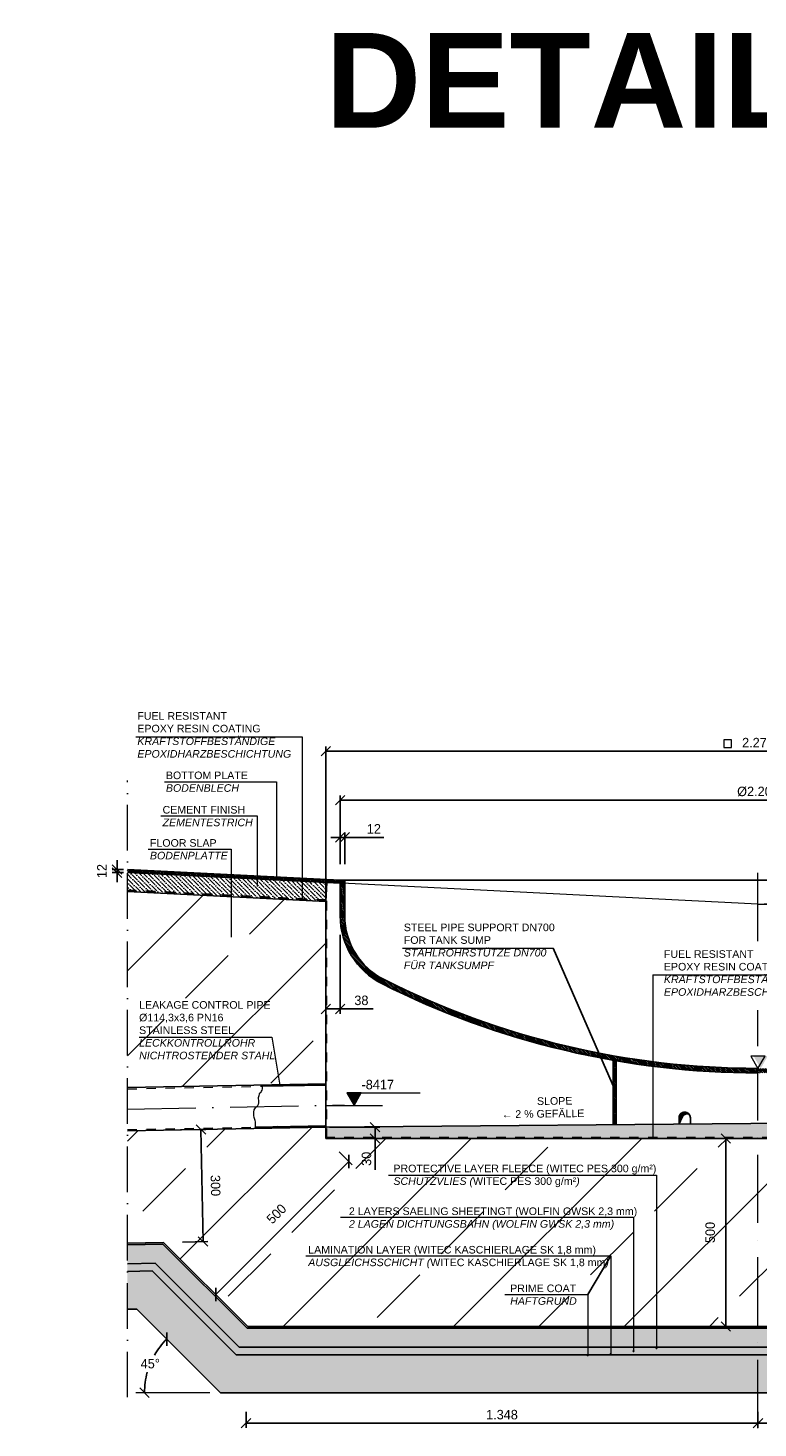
# Model space of a CAD drawing. Header units: millimetres. Extents: x 58700 to 76644, y 967 to 11123.
# Tile 253 of 256: x 65886 to 67808, y 1024 to 4713. Entities that reach past the tile are written whole.
import ezdxf

# ---------------------------------------------------------------- set-up
doc = ezdxf.new("R2010")
doc.units = ezdxf.units.MM
doc.linetypes.add('ACAD_ISO10W100', pattern=[18, 12, -3, 0, -3])
doc.linetypes.add('JIS_02_1.0', pattern=[2, 1, -1])
doc.layers.add('Bemaßung', color=7, linetype='Continuous', lineweight=13)
doc.layers.add('Beschriftung', color=7, linetype='Continuous', lineweight=15)
doc.styles.add('LBB3.5M1000', font='isocp.shx', dxfattribs={"height": 3.5})
doc.dimstyles.new('DIN', dxfattribs={"dimtxt": 2.5, "dimasz": 2.5, "dimexe": 1.25, "dimexo": 0.625, "dimtad": 1, "dimtih": 1, "dimdec": 4, "dimdsep": 46, "dimlunit": 6, "dimtxsty": 'Standard', "dimcen": 2.5, "dimadec": 0, "dimazin": 0, "dimtfac": 1, "dimtdec": 4, "dimtmove": 0, "dimatfit": 3, "dimfxl": 0, "dimtvp": 1, "dimtolj": 1, "dimtzin": 0, "dimarcsym": 0})
pattern_1 = [(135, (-3277.3528, 0), (-2.24506403, -2.24506403), [])]

# ---------------------------------------------------------------- blocks, each defined once
blk = doc.blocks.new('_Oblique')
at = {"color": 0, "linetype": 'ByBlock', "lineweight": -2}
blk.add_line((-0.5, -0.5), (0.5, 0.5), dxfattribs=at)
blk = doc.blocks.new('*D106')
at = {"layer": 'Bemaßung', "color": 0, "lineweight": -2, "transparency": 16777216}
for p, q in [((66287.7, 1809.9), (66354.2, 1811.2)), ((66347.4, 1515.5), (66341.7, 1811)), ((66293.4, 1514.4), (66359.9, 1515.7))]:
    blk.add_line(p, q, dxfattribs=at)
at = {"layer": 'DEFPOINTS', "color": 0, "transparency": 16777216}
for p in [(66237.7, 1809), (66341.7, 1811), (66243.4, 1513.5)]:
    blk.add_point(p, dxfattribs=at)
at = {"layer": 'Bemaßung', "color": 0, "lineweight": -2, "transparency": 16777216, "xscale": 25, "yscale": 25, "zscale": 25}
for p, rotation in [((66341.7, 1811), 91.10509942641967), ((66347.4, 1515.5), 271.1050994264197)]:
    blk.add_blockref('_Oblique', p, dxfattribs=dict(at, rotation=rotation))
at = {"layer": 'Bemaßung', "color": 0, "transparency": 16777216, "insert": (66380, 1663.2), "char_height": 25, "attachment_point": 5, "rotation": 271.1051}
blk.add_mtext('\\A1;300', dxfattribs=at)
blk = doc.blocks.new('*D107')
at = {"layer": 'Bemaßung', "color": 0, "lineweight": -2, "transparency": 16777216}
for p, q in [((66705.8, 1752), (66739.9, 1717.8)), ((66731.1, 1726.6), (66380.7, 1376.2)), ((66355.3, 1401.5), (66389.5, 1367.4))]:
    blk.add_line(p, q, dxfattribs=at)
at = {"layer": 'DEFPOINTS', "color": 0, "transparency": 16777216}
for p in [(66670.4, 1787.3), (66320, 1436.9), (66380.7, 1376.2)]:
    blk.add_point(p, dxfattribs=at)
at = {"layer": 'Bemaßung', "color": 0, "lineweight": -2, "transparency": 16777216, "xscale": 25, "yscale": 25, "zscale": 25}
for p, rotation in [((66731.1, 1726.6), 44.99999999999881), ((66380.7, 1376.2), 224.9999999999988)]:
    blk.add_blockref('_Oblique', p, dxfattribs=dict(at, rotation=rotation))
at = {"layer": 'Bemaßung', "color": 0, "transparency": 16777216, "insert": (66540.5, 1588.6), "char_height": 25, "attachment_point": 5, "rotation": 45}
blk.add_mtext('\\A1;500', dxfattribs=at)
blk = doc.blocks.new('*D108')
at = {"layer": 'Bemaßung', "color": 0, "lineweight": -2, "transparency": 16777216}
for p, q in [((67490.1, 1787.3), (67736.4, 1787.3)), ((67723.9, 1787.3), (67723.9, 1291.8)), ((67490.1, 1291.8), (67736.4, 1291.8))]:
    blk.add_line(p, q, dxfattribs=at)
at = {"layer": 'DEFPOINTS', "color": 0, "transparency": 16777216}
for p in [(67440.1, 1787.3), (67440.1, 1291.8), (67723.9, 1291.8)]:
    blk.add_point(p, dxfattribs=at)
at = {"layer": 'Bemaßung', "color": 0, "lineweight": -2, "transparency": 16777216, "xscale": 25, "yscale": 25, "zscale": 25}
for p, rotation in [((67723.9, 1787.3), 90), ((67723.9, 1291.8), 270)]:
    blk.add_blockref('_Oblique', p, dxfattribs=dict(at, rotation=rotation))
at = {"layer": 'Bemaßung', "color": 0, "transparency": 16777216, "insert": (67682.6, 1539.5), "char_height": 25, "attachment_point": 5, "rotation": 90}
blk.add_mtext('\\A1;500', dxfattribs=at)
blk = doc.blocks.new('*D100')
at = {"layer": 'Bemaßung', "color": 0, "lineweight": -2, "transparency": 16777216}
for p, q in [((66708.4, 2509.9), (66708.4, 2593.3)), ((66720.4, 2509.9), (66720.4, 2593.3)), ((66708.4, 2580.8), (66683.4, 2580.8)), ((66708.4, 2580.8), (66720.4, 2580.8)), ((66720.4, 2580.8), (66823.7, 2580.8))]:
    blk.add_line(p, q, dxfattribs=at)
at = {"layer": 'DEFPOINTS', "color": 0, "transparency": 16777216}
for p in [(66720.4, 2580.8), (66708.4, 2459.9), (66720.4, 2459.9)]:
    blk.add_point(p, dxfattribs=at)
at = {"layer": 'Bemaßung', "color": 0, "lineweight": -2, "transparency": 16777216, "xscale": 25, "yscale": 25, "zscale": 25}
blk.add_blockref('_Oblique', (66708.4, 2580.8), dxfattribs=at)
at = {"layer": 'Bemaßung', "color": 0, "lineweight": -2, "transparency": 16777216, "xscale": 25, "yscale": 25, "zscale": 25, "rotation": 180}
blk.add_blockref('_Oblique', (66720.4, 2580.8), dxfattribs=at)
at = {"layer": 'Bemaßung', "color": 0, "transparency": 16777216, "insert": (66797.1, 2603.3), "char_height": 25, "attachment_point": 5}
blk.add_mtext('\\A1;12', dxfattribs=at)
blk = doc.blocks.new('*D109')
at = {"layer": 'Bemaßung', "color": 0, "lineweight": -2, "transparency": 16777216}
for p, q in [((66670.4, 2461.7), (66670.4, 2820.2)), ((66670.4, 2807.7), (68946.4, 2807.7)), ((68946.4, 2461.7), (68946.4, 2820.2))]:
    blk.add_line(p, q, dxfattribs=at)
at = {"layer": 'DEFPOINTS', "color": 0, "transparency": 16777216}
for p in [(68946.4, 2807.7), (66670.4, 2411.7), (68946.4, 2411.7)]:
    blk.add_point(p, dxfattribs=at)
at = {"layer": 'Bemaßung', "color": 0, "lineweight": -2, "transparency": 16777216, "xscale": 25, "yscale": 25, "zscale": 25, "rotation": 180}
blk.add_blockref('_Oblique', (66670.4, 2807.7), dxfattribs=at)
at = {"layer": 'Bemaßung', "color": 0, "lineweight": -2, "transparency": 16777216, "xscale": 25, "yscale": 25, "zscale": 25}
blk.add_blockref('_Oblique', (68946.4, 2807.7), dxfattribs=at)
at = {"layer": 'Bemaßung', "color": 0, "transparency": 16777216, "insert": (67808.4, 2830.2), "char_height": 25, "attachment_point": 5}
blk.add_mtext('\\A1;2.276', dxfattribs=at)
blk = doc.blocks.new('*D110')
at = {"layer": 'Bemaßung', "color": 0, "lineweight": -2, "transparency": 16777216}
for p, q in [((66120.9, 2495.9), (66120.9, 2520.9)), ((66138.2, 2495.9), (66108.4, 2495.9)), ((66138.2, 2487.9), (66108.4, 2487.9)), ((66120.9, 2495.9), (66120.9, 2487.9)), ((66120.9, 2487.9), (66120.9, 2462.9))]:
    blk.add_line(p, q, dxfattribs=at)
at = {"layer": 'DEFPOINTS', "color": 0, "transparency": 16777216}
for p in [(66120.9, 2487.9), (66148.2, 2495.9), (66148.2, 2487.9)]:
    blk.add_point(p, dxfattribs=at)
at = {"layer": 'Bemaßung', "color": 0, "lineweight": -2, "transparency": 16777216, "xscale": 25, "yscale": 25, "zscale": 25}
for p, rotation in [((66120.9, 2495.9), 270), ((66120.9, 2487.9), 90)]:
    blk.add_blockref('_Oblique', p, dxfattribs=dict(at, rotation=rotation))
at = {"layer": 'Bemaßung', "color": 0, "transparency": 16777216, "insert": (66080.9, 2491.9), "char_height": 25, "attachment_point": 5, "rotation": 90}
blk.add_mtext('\\A1;12', dxfattribs=at)
blk = doc.blocks.new('*D111')
at = {"layer": 'Bemaßung', "color": 0, "lineweight": -2, "transparency": 16777216}
for p, q in [((66680.4, 1817.3), (66812.6, 1817.3)), ((66800.1, 1817.3), (66800.1, 1787.3)), ((66680.4, 1787.3), (66812.6, 1787.3)), ((66800.1, 1787.3), (66800.1, 1704.8))]:
    blk.add_line(p, q, dxfattribs=at)
at = {"layer": 'DEFPOINTS', "color": 0, "transparency": 16777216}
for p in [(66670.4, 1817.3), (66670.4, 1787.3), (66800.1, 1787.3)]:
    blk.add_point(p, dxfattribs=at)
at = {"layer": 'Bemaßung', "color": 0, "lineweight": -2, "transparency": 16777216, "xscale": 25, "yscale": 25, "zscale": 25}
for p, rotation in [((66800.1, 1817.3), 90), ((66800.1, 1787.3), 270)]:
    blk.add_blockref('_Oblique', p, dxfattribs=dict(at, rotation=rotation))
at = {"layer": 'Bemaßung', "color": 0, "transparency": 16777216, "insert": (66777.6, 1733.6), "char_height": 25, "attachment_point": 5, "rotation": 90}
blk.add_mtext('\\A1;30', dxfattribs=at)
blk = doc.blocks.new('*D113')
at = {"layer": 'Bemaßung', "color": 0, "lineweight": -2, "transparency": 16777216}
for start, end in [(135, 150.3092), (164.3329, 180)]:
    blk.add_arc((66392.9, 1117.3), 199.8, start, end, dxfattribs=at)
at = {"layer": 'DEFPOINTS', "color": 0, "transparency": 16777216}
for p in [(66172.5, 1337.7), (66219.9, 1217.2), (66148.2, 1117.3), (66392.9, 1117.3), (66392.9, 1117.3)]:
    blk.add_point(p, dxfattribs=at)
at = {"layer": 'Bemaßung', "color": 0, "lineweight": -2, "transparency": 16777216, "xscale": 25, "yscale": 25, "zscale": 25}
for p, rotation in [((66251.6, 1258.6), 45.00000000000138), ((66193.1, 1117.3), 269.9999999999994)]:
    blk.add_blockref('_Oblique', p, dxfattribs=dict(at, rotation=rotation))
at = {"layer": 'Bemaßung', "color": 0, "transparency": 16777216, "insert": (66208.3, 1193.8), "char_height": 25, "attachment_point": 5}
blk.add_mtext('\\A1;45°', dxfattribs=at)
blk = doc.blocks.new('*D96')
at = {"layer": 'Bemaßung', "color": 0, "lineweight": -2, "transparency": 16777216}
for p, q in [((67808.4, 1067.3), (67808.4, 1024.4)), ((67808.4, 1036.9), (69156.4, 1036.9)), ((69156.4, 1067.3), (69156.4, 1024.4))]:
    blk.add_line(p, q, dxfattribs=at)
at = {"layer": 'DEFPOINTS', "color": 0, "transparency": 16777216}
for p in [(67808.4, 1117.3), (69156.4, 1117.3), (69156.4, 1036.9)]:
    blk.add_point(p, dxfattribs=at)
at = {"layer": 'Bemaßung', "color": 0, "lineweight": -2, "transparency": 16777216, "xscale": 25, "yscale": 25, "zscale": 25, "rotation": 180}
blk.add_blockref('_Oblique', (67808.4, 1036.9), dxfattribs=at)
at = {"layer": 'Bemaßung', "color": 0, "lineweight": -2, "transparency": 16777216, "xscale": 25, "yscale": 25, "zscale": 25}
blk.add_blockref('_Oblique', (69156.4, 1036.9), dxfattribs=at)
at = {"layer": 'Bemaßung', "color": 0, "transparency": 16777216, "insert": (68482.4, 1059.4), "char_height": 25, "attachment_point": 5}
blk.add_mtext('\\A1;1.348', dxfattribs=at)
blk = doc.blocks.new('*D97')
at = {"layer": 'Bemaßung', "color": 0, "lineweight": -2, "transparency": 16777216}
for p, q in [((66670.4, 2364.2), (66670.4, 2116.1)), ((66708.4, 2323.9), (66708.4, 2116.1)), ((66670.4, 2128.6), (66708.4, 2128.6)), ((66708.4, 2128.6), (66795.1, 2128.6))]:
    blk.add_line(p, q, dxfattribs=at)
at = {"layer": 'DEFPOINTS', "color": 0, "transparency": 16777216}
for p in [(66670.4, 2414.2), (66708.4, 2373.9), (66708.4, 2128.6)]:
    blk.add_point(p, dxfattribs=at)
at = {"layer": 'Bemaßung', "color": 0, "lineweight": -2, "transparency": 16777216, "xscale": 25, "yscale": 25, "zscale": 25, "rotation": 180}
blk.add_blockref('_Oblique', (66670.4, 2128.6), dxfattribs=at)
at = {"layer": 'Bemaßung', "color": 0, "lineweight": -2, "transparency": 16777216, "xscale": 25, "yscale": 25, "zscale": 25}
blk.add_blockref('_Oblique', (66708.4, 2128.6), dxfattribs=at)
at = {"layer": 'Bemaßung', "color": 0, "transparency": 16777216, "insert": (66764.2, 2151.1), "char_height": 25, "attachment_point": 5}
blk.add_mtext('\\A1;38', dxfattribs=at)
blk = doc.blocks.new('*D105')
at = {"layer": 'Bemaßung', "color": 0, "lineweight": -2, "transparency": 16777216}
for p, q in [((66708.4, 2517.9), (66708.4, 2691.4)), ((66708.4, 2678.9), (68908.4, 2678.9)), ((68908.4, 2517.9), (68908.4, 2691.4))]:
    blk.add_line(p, q, dxfattribs=at)
at = {"layer": 'DEFPOINTS', "color": 0, "transparency": 16777216}
for p in [(68908.4, 2678.9), (66708.4, 2467.9), (68908.4, 2467.9)]:
    blk.add_point(p, dxfattribs=at)
at = {"layer": 'Bemaßung', "color": 0, "lineweight": -2, "transparency": 16777216, "xscale": 25, "yscale": 25, "zscale": 25, "rotation": 180}
blk.add_blockref('_Oblique', (66708.4, 2678.9), dxfattribs=at)
at = {"layer": 'Bemaßung', "color": 0, "lineweight": -2, "transparency": 16777216, "xscale": 25, "yscale": 25, "zscale": 25}
blk.add_blockref('_Oblique', (68908.4, 2678.9), dxfattribs=at)
at = {"layer": 'Bemaßung', "color": 0, "transparency": 16777216, "insert": (67808.4, 2701.4), "char_height": 25, "attachment_point": 5}
blk.add_mtext('\\A1;%%c2.200', dxfattribs=at)
blk = doc.blocks.new('*D98')
at = {"layer": 'Bemaßung', "color": 0, "lineweight": -2, "transparency": 16777216}
for p, q in [((66460.4, 1067.3), (66460.4, 1024.4)), ((67808.4, 1036.9), (66460.4, 1036.9)), ((67808.4, 1067.3), (67808.4, 1024.4))]:
    blk.add_line(p, q, dxfattribs=at)
at = {"layer": 'DEFPOINTS', "color": 0, "transparency": 16777216}
for p in [(66460.4, 1117.3), (67808.4, 1117.3), (66460.4, 1036.9)]:
    blk.add_point(p, dxfattribs=at)
at = {"layer": 'Bemaßung', "color": 0, "lineweight": -2, "transparency": 16777216, "xscale": 25, "yscale": 25, "zscale": 25, "rotation": 180}
blk.add_blockref('_Oblique', (66460.4, 1036.9), dxfattribs=at)
at = {"layer": 'Bemaßung', "color": 0, "lineweight": -2, "transparency": 16777216, "xscale": 25, "yscale": 25, "zscale": 25}
blk.add_blockref('_Oblique', (67808.4, 1036.9), dxfattribs=at)
at = {"layer": 'Bemaßung', "color": 0, "transparency": 16777216, "insert": (67134.4, 1059.4), "char_height": 25, "attachment_point": 5}
blk.add_mtext('\\A1;1.348', dxfattribs=at)

msp = doc.modelspace()

# ---------------------------------------------------------------- hatches: boundary and pattern name
at = {"lineweight": 13}
h = msp.add_hatch(dxfattribs=at)
h.set_pattern_fill('ANSI36', color=256, scale=2.5, angle=90)
h.paths.add_polyline_path([(66148.22282, 2439.65874), (66148.22282, 2487.91121), (66670.40895, 2461.73944), (66670.40895, 2413.54943)])
h = msp.add_hatch(dxfattribs=at)
h.set_pattern_fill('ANSI33', color=256, scale=50, style=0)
h.set_pattern_definition([(45, (68040.57, 1876.4), (-224.506, 224.506), []), (45, (68265.07, 1876.4), (-224.506, 224.506), [158.75, -79.375])])
h.paths.add_polyline_path([(68946.40895, 1787.32188), (67808.40895, 1787.32188), (67808.40895, 1291.75388), (69151.67994, 1291.75388), (69819.11366, 1959.18761), (69932.9074, 1964.87729), (69932.9074, 2461.06437), (68946.40895, 2411.73944)])
h.paths.add_polyline_path([(67808.40895, 1787.32188), (66670.40895, 1787.32188), (66670.40895, 1817.32188), (66148.22282, 1807.2489), (66148.22282, 1511.62592), (66243.42939, 1513.46245), (66465.13796, 1291.75388), (67808.40895, 1291.75388)])
h.paths.add_polyline_path([(66670.40895, 2411.73944), (66148.22282, 2437.84875), (66148.22282, 1921.57017), (66670.40895, 1931.64314)])
h.paths.add_polyline_path([(69013.73158, 1787.32188), (69013.73158, 1837.32188), (68976.23158, 1837.32188), (68976.23158, 1787.32188)], flags=24)
h.paths.add_polyline_path([(69037.9896, 1600.36919), (69088.07633, 1550.28246), (69114.59283, 1576.79896), (69064.5061, 1626.88569)], flags=24)
h.paths.add_polyline_path([(69739.45687, 2238.75921), (69742.99412, 2168.01426), (69780.44733, 2169.88692), (69776.91009, 2240.63187)], flags=24)
h.paths.add_polyline_path([(68308.22703, 1440.75538), (68721.85595, 1440.75538), (68721.85595, 1515.64397), (68308.22703, 1515.64397)], flags=24)
h.paths.add_polyline_path([(68247.37042, 1547.9474), (68770.44, 1547.9474), (68770.44, 1626.51948), (68247.37042, 1626.51948)], flags=24)
h.paths.add_polyline_path([(68079.02462, 1334.79866), (68669.18833, 1334.79866), (68669.18833, 1413.37074), (68079.02462, 1413.37074)], flags=24)
h.paths.add_polyline_path([(66360.55762, 1698.27356), (66361.92374, 1627.45341), (66399.41676, 1628.17665), (66398.05064, 1698.9968)], flags=24)
h.paths.add_polyline_path([(66528.74157, 1550.28246), (66578.8283, 1600.36919), (66552.3118, 1626.88569), (66502.22506, 1576.79896)], flags=24)
h.paths.add_polyline_path([(67701.31364, 1504.12121), (67701.31364, 1574.95455), (67663.81364, 1574.95455), (67663.81364, 1504.12121)], flags=24)
h.paths.add_polyline_path([(66796.32867, 1708.57188), (66796.32867, 1758.57188), (66758.82867, 1758.57188), (66758.82867, 1708.57188)], flags=24)
h.paths.add_polyline_path([(66841.36123, 1653.31836), (67543.80325, 1653.31836), (67543.80325, 1728.20694), (66841.36123, 1728.20694)], flags=24)
h.paths.add_polyline_path([(66724.70075, 1540.60755), (67494.68711, 1540.60755), (67494.68711, 1615.49614), (66724.70075, 1615.49614)], flags=24)
h.paths.add_polyline_path([(66617.22608, 1439.19873), (67423.26974, 1439.19873), (67423.26974, 1514.08731), (66617.22608, 1514.08731)], flags=24)
h.paths.add_polyline_path([(66171.88782, 1949.25595), (66528.13612, 1949.25595), (66528.13612, 2159.23776), (66171.88782, 2159.23776)], flags=24)
at = {"lineweight": 9}
h = msp.add_hatch(dxfattribs=at)
h.set_pattern_fill('ANSI31', color=256, angle=90)
h.set_pattern_definition(pattern_1)
h.paths.add_polyline_path([(66818.40895, 2195.24908, -0.2832368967), (66708.40895, 2373.85479), (66708.40895, 2467.9119), (66720.40895, 2467.3119), (66720.40895, 2373.85479, 0.2832368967), (66823.80895, 2205.96542, 0.1172238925), (67808.40895, 1971.9119), (67808.40895, 1959.9119, -0.1172238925)])
h = msp.add_hatch(color=256)
h.dxf.hatch_style = 1
h.paths.add_polyline_path([(67815.55401, 1971.9119), (67834.41398, 2004.57834), (67796.69403, 2004.57834)])
h.paths.add_polyline_path([(68166.76558, 2404.9019), (68185.62555, 2437.56834), (68147.9056, 2437.56834)])
h.paths.add_polyline_path([(68460.38315, 1787.32188), (68479.24313, 1819.98832), (68441.52317, 1819.98832)])
h = msp.add_hatch(dxfattribs=at)
h.set_pattern_fill('ANSI31', color=256, angle=90)
h.set_pattern_definition(pattern_1)
h.paths.add_polyline_path([(68798.40895, 2195.24908, 0.2832368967), (68908.40895, 2373.85479), (68908.40895, 2467.9119), (68896.40895, 2467.3119), (68896.40895, 2373.85479, -0.2832368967), (68793.00895, 2205.96542, -0.1172238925), (67808.40895, 1971.9119), (67808.40895, 1959.9119, 0.1172238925)])
h = msp.add_hatch()
h.set_pattern_fill('ANSI31', color=256)
edge = h.paths.add_edge_path()
edge.add_arc((67808.40895, 4159.9119), 2200, 260.0271315, 260.23860812, ccw=False)
edge.add_line((67427.40895, 1993.15418), (67427.40895, 1823.9739))
edge.add_line((67427.40895, 1823.9739), (67435.40895, 1824.0442))
edge.add_line((67435.40895, 1824.0442), (67435.40895, 1991.76269))
h = msp.add_hatch(color=254)
h.dxf.hatch_style = 1
h.paths.add_polyline_path([(67808.40895, 1291.75388), (67808.40895, 1287.32188), (69153.51573, 1287.32188), (69821.04025, 1954.8464), (69932.9074, 1960.43976), (69932.9074, 1964.87729), (69819.11366, 1959.18761), (69151.67994, 1291.75388)])
at = {"lineweight": 13}
h = msp.add_hatch(dxfattribs=at)
h.set_pattern_fill('BETON_UNBEWEHRT', color=256, scale=50, angle=90, pattern_type=2)
h.set_pattern_definition([(135, (776, 8.839), (-8.8388348, -8.8388348), [6.25, -3.125])])
h.paths.add_polyline_path([(67808.40895, 1287.32188), (67808.40895, 1237.32188), (69174.22641, 1237.32188), (69842.77521, 1905.87069), (69932.9074, 1910.3773), (69932.9074, 1960.43976), (69821.04025, 1954.8464), (69153.51573, 1287.32188)])
at = {"lineweight": 9}
h = msp.add_hatch(dxfattribs=at)
h.set_pattern_fill('ANSI31', color=256, angle=90)
h.paths.add_polyline_path([(66670.40895, 1928.04247), (66670.40895, 1931.64314), (66501.59443, 1928.38671), (66501.72764, 1928.0538), (66502.22868, 1924.79827)])
h.paths.add_polyline_path([(66670.40895, 1817.32188), (66670.40895, 1820.92255), (66484.58752, 1817.33805), (66484.32507, 1814.97691), (66484.21169, 1813.73013)])
h = msp.add_hatch(color=256)
h.dxf.hatch_style = 1
h.paths.add_polyline_path([(66744.99763, 1874.48251), (66763.8576, 1907.14895), (66726.13765, 1907.14895)])
h = msp.add_hatch(color=254)
h.dxf.hatch_style = 1
h.paths.add_polyline_path([(67808.40895, 1237.32188), (67808.40895, 1232.32188), (69176.29748, 1232.32188), (69844.94871, 1900.97312), (69932.9074, 1905.37105), (69932.9074, 1910.3773), (69842.77521, 1905.87069), (69174.22641, 1237.32188)])
h = msp.add_hatch(color=250)
h.dxf.hatch_style = 1
h.paths.add_polyline_path([(67808.40895, 1232.32188), (67808.40895, 1222.32188), (69180.43961, 1222.32188), (69849.2957, 1891.17797), (69932.9074, 1895.35856), (69932.9074, 1905.37105), (69844.94871, 1900.97312), (69176.29748, 1232.32188)])
h = msp.add_hatch(color=254)
h.dxf.hatch_style = 1
h.paths.add_polyline_path([(67808.40895, 1222.32188), (67808.40895, 1217.32188), (69182.51068, 1217.32188), (69851.4692, 1886.2804), (69932.9074, 1890.35231), (69932.9074, 1895.35856), (69849.2957, 1891.17797), (69180.43961, 1222.32188)])
at = {"lineweight": 13}
h = msp.add_hatch(dxfattribs=at)
h.set_pattern_fill('BETON_UNBEWEHRT', color=256, scale=70, pattern_type=2)
h.set_pattern_definition([(45, (788.374, 0), (-12.3743687, 12.3743687), [8.75, -4.375])])
h.paths.add_polyline_path([(67808.40895, 1217.32188), (67808.40895, 1117.32188), (69223.93204, 1117.32188), (69894.93913, 1788.32898), (69932.9074, 1790.22739), (69932.9074, 1890.35231), (69851.4692, 1886.2804), (69182.51068, 1217.32188)])
h = msp.add_hatch(color=256)
h.dxf.hatch_style = 1
h.paths.add_polyline_path([(67624.69524, 1852.58046), (67625.06895, 1853.03267, 0.6301564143), (67600.51278, 1841.65244), (67600.51278, 1825.49502), (67607.50772, 1841.68023, -0.3080631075)])
h = msp.add_hatch(dxfattribs=at)
h.set_pattern_fill('ANSI36', color=256, scale=2.5, angle=90)
h.paths.add_polyline_path([(66670.40895, 1817.32188), (66670.40895, 1787.32188), (68946.40895, 1787.32188), (68946.40895, 1837.32188)])
h = msp.add_hatch(color=254)
h.dxf.hatch_style = 1
h.paths.add_polyline_path([(66148.22282, 1511.62592), (66148.22282, 1507.19309), (66241.62915, 1508.9949), (66463.30217, 1287.32188), (67420.40895, 1287.32188), (67420.40895, 1291.75388), (66465.13796, 1291.75388), (66243.42939, 1513.46245)])
h = msp.add_hatch(dxfattribs=at)
h.set_pattern_fill('BETON_UNBEWEHRT', color=256, scale=50, angle=90, pattern_type=2)
h.set_pattern_definition([(135, (0, 8.839), (-8.8388348, -8.8388348), [6.25, -3.125])])
h.paths.add_polyline_path([(66241.62915, 1508.9949), (66148.22282, 1507.19309), (66148.22282, 1457.18379), (66221.31954, 1458.59383), (66442.59149, 1237.32188), (67420.40895, 1237.32188), (67420.40895, 1287.32188), (66463.30217, 1287.32188)])
h.paths.add_polyline_path([(67808.40895, 1237.32188), (67808.40895, 1287.32188), (67420.40895, 1287.32188), (67420.40895, 1237.32188)])
h = msp.add_hatch(color=254)
h.dxf.hatch_style = 1
h.paths.add_polyline_path([(66148.22282, 1457.18379), (66148.22282, 1452.18286), (66219.28858, 1453.55372), (66440.52042, 1232.32188), (67420.40895, 1232.32188), (67420.40895, 1237.32188), (66442.59149, 1237.32188), (66221.31954, 1458.59383)])
h = msp.add_hatch(color=250)
h.dxf.hatch_style = 1
h.paths.add_polyline_path([(66148.22282, 1452.18286), (66148.22282, 1442.181), (66215.22666, 1443.4735), (66436.37829, 1222.32188), (67420.40895, 1222.32188), (67420.40895, 1232.32188), (66440.52042, 1232.32188), (66219.28858, 1453.55372)])
h = msp.add_hatch(color=254)
h.dxf.hatch_style = 1
h.paths.add_polyline_path([(66148.22282, 1442.181), (66148.22282, 1437.18007), (66213.1957, 1438.4334), (66434.30722, 1217.32188), (67420.40895, 1217.32188), (67420.40895, 1222.32188), (66436.37829, 1222.32188), (66215.22666, 1443.4735)])
h = msp.add_hatch(dxfattribs=at)
h.set_pattern_fill('BETON_UNBEWEHRT', color=256, scale=70, pattern_type=2)
h.set_pattern_definition([(45, (12.374, 0), (-12.3743687, 12.3743687), [8.75, -4.375])])
h.paths.add_polyline_path([(67420.40895, 1217.32188), (66434.30722, 1217.32188), (66213.1957, 1438.4334), (66148.22282, 1437.18007), (66148.22282, 1337.25203), (66172.48765, 1337.7201), (66392.88586, 1117.32188), (67420.40895, 1117.32188)])
h.paths.add_polyline_path([(67808.40895, 1117.32188), (67808.40895, 1217.32188), (67420.40895, 1217.32188), (67420.40895, 1117.32188)])
h = msp.add_hatch(color=254)
h.dxf.hatch_style = 1
h.paths.add_polyline_path([(67808.40895, 1287.32188), (67808.40895, 1291.75388), (67420.40895, 1291.75388), (67420.40895, 1287.32188)])
h = msp.add_hatch(color=0)
edge = h.paths.add_edge_path()
edge.add_arc((67420.54467, 1219.63117), 1.21198, 0, 360)
h = msp.add_hatch(color=254)
h.dxf.hatch_style = 1
h.paths.add_polyline_path([(67808.40895, 1217.32188), (67808.40895, 1222.32188), (67420.40895, 1222.32188), (67420.40895, 1217.32188)])
h.paths.add_polyline_path([(67808.40895, 1232.32188), (67808.40895, 1237.32188), (67420.40895, 1237.32188), (67420.40895, 1232.32188)])
h = msp.add_hatch(color=250)
h.dxf.hatch_style = 1
h.paths.add_polyline_path([(67808.40895, 1222.32188), (67808.40895, 1232.32188), (67420.40895, 1232.32188), (67420.40895, 1222.32188)])
h = msp.add_hatch(color=0)
edge = h.paths.add_edge_path()
edge.add_arc((67481.04527, 1227.08886), 1.21198, 0, 360)
h = msp.add_hatch(color=0)
edge = h.paths.add_edge_path()
edge.add_arc((67541.54588, 1235.03984), 1.21198, 0, 360)
h = msp.add_hatch(color=0)
edge = h.paths.add_edge_path()
edge.add_arc((67360.04407, 1216.1099), 1.21198, 0, 360)
at = {"layer": 'Bemaßung'}
h = msp.add_hatch(dxfattribs=at)
h.set_pattern_fill('ANSI31', color=256, angle=90)
h.set_pattern_definition([(229.57392, (68783.4995, 9124.7358), (2.4169473, -2.058881), [])])
h.paths.add_polyline_path([(66421.53805, 2474.24545), (66421.53805, 2482.25544), (66148.22282, 2495.92121), (66148.22282, 2487.91121)])
h.paths.add_polyline_path([(66489.97688, 2478.8335), (66421.53805, 2482.25544), (66421.53805, 2474.24545), (66489.97688, 2470.82351)])
h.paths.add_polyline_path([(66608.51604, 2472.90654), (66489.97688, 2478.8335), (66489.97688, 2470.82351), (66608.51604, 2464.89655)])
h.paths.add_polyline_path([(66708.40895, 2459.9019), (66708.40895, 2467.9119), (66608.51604, 2472.90654), (66608.51604, 2464.89655)])

# ---------------------------------------------------------------- linework, layer by layer
at = {"color": 0, "lineweight": 9}
for p, q in [((66608.51604, 2846.04547, -475.00001), (66608.51604, 2416.64408, -475.00001)), ((66540.96042, 2727.31689, -475.00001), (66540.96042, 2472.81649, -475.00001)), ((66489.97688, 2637.24076, -475.00001), (66489.97688, 2451.01741, -475.00001)), ((66421.53805, 2549.40341, -475.00001), (66421.53805, 2317.89658, -475.00001)), ((67531.93751, 2218.53326), (67531.93751, 1789.42188)), ((66528.70895, 2054.27758, -475.00001), (66549.07194, 1927.34067)), ((67541.54588, 1690.8976, -475.00001), (67541.54588, 1235.03984)), ((67481.04527, 1579.48087), (67481.04527, 1227.08886)), ((67420.54467, 1477.7214), (67420.54467, 1219.63117)), ((67360.04407, 1375.96194), (67360.04407, 1216.1099))]:
    msp.add_line(p, q, dxfattribs=at)
at = {"linetype": 'ACAD_ISO10W100', "lineweight": 18, "ltscale": 10}
msp.add_line((66148.22282, 1105.48031), (66148.22282, 2730.46964), dxfattribs=at)
at = {"linetype": 'ACAD_ISO10W100', "lineweight": 18, "ltscale": 15}
for p, q in [((67808.40895, 2307.58282), (67808.40895, 2519.23781)), ((67808.40895, 2030.11371), (67808.40895, 2125.10022)), ((67808.40895, 1024.35188), (67808.40895, 1971.9119)), ((66148.22282, 1864.40953), (66719.29743, 1875.42557))]:
    msp.add_line(p, q, dxfattribs=at)
for p, q in [((66708.40895, 2467.9119), (66148.22282, 2495.92121)), ((66708.40895, 2459.9019), (66148.22282, 2487.91121)), ((66670.40895, 2411.73944), (66148.22282, 2437.84875)), ((66670.40895, 2461.73944), (66670.40895, 1787.32188)), ((66670.40895, 2411.73944), (66672.90583, 2461.67706)), ((66708.40895, 2373.85479), (66708.40895, 2467.9119)), ((66720.40895, 2467.90192), (66708.40895, 2467.9119)), ((67808.40895, 2467.9119), (66720.40895, 2467.9119)), ((66720.40895, 2373.85479), (66720.40895, 2467.9119)), ((68896.40895, 2467.9119), (67808.40895, 2467.9119)), ((66670.40895, 2411.73944), (66670.40895, 2414.23944)), ((67269.37795, 2288.76363), (67430.99855, 1917.76494)), ((67427.40895, 1823.9739), (67427.40895, 1993.15418)), ((67435.40895, 1824.0442), (67435.40895, 1991.76269)), ((66148.22282, 1921.57017), (66670.40895, 1931.64314)), ((66502.22868, 1924.79827), (66670.40895, 1928.04247)), ((66148.22282, 1807.2489), (66670.40895, 1817.32188)), ((66484.58752, 1817.33805), (66670.40895, 1820.92255)), ((68946.40895, 1837.32188), (66670.40895, 1817.32188)), ((67808.40895, 1787.32188), (66670.40895, 1787.32188)), ((68946.40895, 1787.32188), (67808.40895, 1787.32188)), ((66148.22282, 1511.62592), (66243.42939, 1513.46245)), ((66243.42939, 1513.46245), (66465.13796, 1291.75388)), ((66148.22282, 1507.19309), (66241.62915, 1508.9949)), ((66241.62915, 1508.9949), (66463.30217, 1287.32188)), ((67360.04407, 1375.96194), (67420.54467, 1477.7214)), ((66148.22282, 1457.18379), (66221.31954, 1458.59383)), ((66221.31954, 1458.59383), (66442.59149, 1237.32188)), ((66148.22282, 1437.18007), (66213.1957, 1438.4334)), ((66213.1957, 1438.4334), (66434.30722, 1217.32188)), ((66148.22282, 1337.25203), (66172.48765, 1337.7201)), ((66172.48765, 1337.7201), (66392.88586, 1117.32188)), ((67808.40895, 1291.75388), (66465.13796, 1291.75388)), ((69151.67994, 1291.75388), (67808.40895, 1291.75388)), ((67808.40895, 1287.32188), (66463.30217, 1287.32188)), ((69153.51573, 1287.32188), (67808.40895, 1287.32188)), ((67808.40895, 1237.32188), (66442.59149, 1237.32188)), ((69174.22641, 1237.32188), (67808.40895, 1237.32188)), ((67808.40895, 1217.32188), (66434.30722, 1217.32188)), ((69182.51068, 1217.32188), (67808.40895, 1217.32188)), ((67808.40895, 1117.32188), (66392.88586, 1117.32188)), ((69223.93204, 1117.32188), (67808.40895, 1117.32188))]:
    msp.add_line(p, q)
at = {"linetype": 'JIS_02_1.0', "lineweight": 20, "ltscale": 25}
for p, q in [((66672.6009, 2413.43983), (66148.22282, 2439.65874)), ((66670.6087, 2415.73445), (66148.42257, 2441.84376)), ((66672.6009, 2413.43983), (66672.6009, 1789.42188)), ((68944.217, 1789.42188), (66672.6009, 1789.42188))]:
    msp.add_line(p, q, dxfattribs=at)
at = {"color": 254, "lineweight": 5}
for q in [(66712.54194, 2459.69526), (68896.40895, 2459.3019)]:
    msp.add_line((67808.40895, 2404.9019), q, dxfattribs=at)
at = {"linetype": 'JIS_02_1.0', "lineweight": 18, "ltscale": 25}
for p, q in [((66148.22282, 1917.9695), (66502.22868, 1924.79827)), ((66148.22282, 1810.84957), (66484.58752, 1817.33805))]:
    msp.add_line(p, q, dxfattribs=at)
at = {"color": 0, "lineweight": 9, "elevation": -475.00001}
for points in [[(66170.51871, 2846.04547), (66608.51604, 2846.04547)], [(66245.67472, 2727.31689), (66540.96042, 2727.31689)], [(66236.33475, 2637.24076), (66489.97688, 2637.24076)], [(66203.03889, 2549.40341), (66421.53805, 2549.40341)], [(66178.93421, 2054.27758), (66528.70895, 2054.27758)], [(66835.6698, 1690.8976), (67541.54588, 1690.8976)]]:
    msp.add_lwpolyline(points, dxfattribs=at)
at = {"color": 0, "lineweight": 9}
for points in [[(66872.02015, 2288.76363), (67269.37795, 2288.76363)], [(67531.93751, 2218.53326), (67971.56522, 2218.53326)], [(66501.59443, 1928.38671), (66501.72764, 1928.0538), (66502.75133, 1921.40226), (66503.26318, 1918.33224), (66501.72764, 1914.75065), (66500.70396, 1911.68071), (66499.16842, 1908.61069), (66495.07379, 1904.51744), (66494.05011, 1899.91253), (66492.51457, 1894.28423), (66492.51457, 1891.72595), (66493.53826, 1888.14427), (66493.53826, 1880.98108), (66492.51457, 1876.37609), (66489.44351, 1871.25953), (66486.37245, 1869.2129), (66484.83692, 1868.18959), (66481.25413, 1863.07294), (66479.7186, 1856.93306), (66479.7186, 1851.30476), (66479.7186, 1847.21151), (66480.74229, 1843.11818), (66482.27782, 1840.5599), (66483.30138, 1835.44333), (66484.83692, 1829.81503), (66484.83692, 1828.79172), (66484.83692, 1824.69847), (66484.83692, 1819.58182), (66484.32507, 1814.97691), (66484.21169, 1813.73013)], [(66709.37319, 1579.48087), (67481.04527, 1579.48087)], [(66618.1531, 1477.7214), (67420.54467, 1477.7214)], [(67141.48755, 1375.96194), (67360.04407, 1375.96194)]]:
    msp.add_lwpolyline(points, dxfattribs=at)
msp.add_lwpolyline([(67630.51297, 1825.75865), (67630.51297, 1841.65244, 0.9878469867), (67600.51278, 1841.65244), (67600.51278, 1825.49502)], format="xyb")
msp.add_lwpolyline([(67600.51278, 1825.49502), (67607.50772, 1841.68023, -0.3080631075), (67624.69524, 1852.58046), (67625.06895, 1853.03267, 0.6301564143), (67600.51278, 1841.65244), (67600.51278, 1825.49502)], format="xyb", close=True)
at = {"color": 0}
for centre in [(67420.54467, 1219.63117), (67481.04527, 1227.08886), (67541.54588, 1235.03984), (67360.04407, 1216.1099)]:
    msp.add_circle(centre, 1.21198, dxfattribs=at)
for centre, radius, start, end in [((66908.40895, 2373.85479), 200, 180, 243.25631605), ((66908.40895, 2373.85479), 188, 180, 243.25631605), ((67808.40895, 4159.9119), 2200, 243.25631605, 270), ((67808.40895, 4159.9119), 2188, 243.25631605, 270)]:
    msp.add_arc(centre, radius, start, end)
at = {"layer": 'Bemaßung', "lineweight": 9}
msp.add_line((67808.40895, 2404.9019), (68255.0639, 2404.9019), dxfattribs=at)
at = {"layer": 'Bemaßung'}
for p, q in [((66763.8576, 1907.14895), (66919.37554, 1907.14895)), ((66670.40895, 1874.48251), (66819.5863, 1874.48251)), ((66365.52434, 1117.32188), (66169.96957, 1117.32188))]:
    msp.add_line(p, q, dxfattribs=at)
for points in [[(67718.76489, 2817.74364), (67738.76489, 2817.74364), (67738.76489, 2837.74364), (67718.76489, 2837.74364)], [(67808.40895, 1971.9119), (67827.26893, 2004.57834), (67789.54897, 2004.57834)], [(66744.99763, 1874.48251), (66763.8576, 1907.14895), (66726.13765, 1907.14895)]]:
    msp.add_lwpolyline(points, close=True, dxfattribs=at)

# ---------------------------------------------------------------- texts
at = {"insert": (67133.30159, 1894.485), "char_height": 20, "width": 276.3943614, "attachment_point": 1, "rotation": 0.68420896, "style": 'LBB3.5M1000'}
msp.add_mtext('{\\fArial|b0|i0|c0|p34;            SLOPE\\P\\fArial|b0|i0|c134|p34;← \\fArial|b0|i0|c0|p34;2 % GEFÄLLE}', dxfattribs=at)
at = {"layer": 'Bemaßung', "insert": (66807.28733, 1929.15787), "char_height": 25, "attachment_point": 5}
msp.add_mtext('\\A1;-8417', dxfattribs=at)
at = {"layer": 'Beschriftung', "insert": (66669.45001, 4700.5228), "char_height": 250, "width": 335.8461916, "attachment_point": 1, "style": 'LBB3.5M1000'}
msp.add_mtext('{\\fArial|b1|i0|c0|p34;DETAIL"2"}', dxfattribs=at)
at = {"layer": 'Beschriftung', "color": 0, "char_height": 20, "attachment_point": 1, "style": 'LBB3.5M1000'}
for s, insert, width in [('{\\fArial|b0|i0|c0|p34;FUEL RESISTANT EPOXY RESIN COATING\\P\\fArial|b0|i1|c0|p34;KRAFTSTOFFBESTÄNDIGE EPOXIDHARZBESCHICHTUNG}', (66174.32313, 2910.78997, -475.00001), 334.1602265), ('{\\fArial|b0|i0|c0|p34;BOTTOM PLATE\\P\\fArial|b0|i1|c0|p34;BODENBLECH}', (66249.47914, 2754.15153, -475.00001), 217.4677782), ('{\\fArial|b0|i0|c0|p34;CEMENT FINISH\\P\\fArial|b0|i1|c0|p34;ZEMENTESTRICH}', (66240.70905, 2663.46825, -475.00001), 245.8794674), ('{\\fArial|b0|i0|c0|p34;FLOOR SLAP\\P\\fArial|b0|i1|c0|p34;BODENPLATTE}', (66207.42529, 2576.08324, -475.00001), 218.3362488), ('\\pi101.45;{\\fArial|b0|i0|c0|p34;CONCRETE SLAB\\P\\pi16.28;\\fArial|b0|i1|c0|p34;BETON- BODENPLATTE}', (64089.34286, 2493.66558, -475.00001), 334.5614177), ('{\\fArial|b0|i0|c0|p34;STEEL PIPE SUPPORT DN700\\PFOR TANK SUMP\\P\\fArial|b0|i1|c0|p34;STAHLROHRSTÜTZE DN700\\PFÜR TANKSUMPF}', (66875.82457, 2353.50813), 422.5259237), ('{\\fArial|b0|i0|c0|p34;FUEL RESISTANT EPOXY RESIN COATING\\P\\fArial|b0|i1|c0|p34;KRAFTSTOFFBESTÄNDIGE EPOXIDHARZBESCHICHTUNG}', (67560.66003, 2283.27776), 334.1602265), ('{\\fArial|b0|i0|c0|p34;LEAKAGE CONTROL PIPE\\P%%C114,3x3,6 PN16 STAINLESS STEEL\\P\\fArial|b0|i1|c0|p34;LECKKONTROLLROHR\\PNICHTROSTENDER STAHL}', (66178.93421, 2149.29916, -475.00001), 348.0300881), ('\\pi29.689;{\\fArial|b0|i0|c0|p34;PROTECTIVE LAYER FLEECE \\P\\pi132.79;(WITEC PES 300 g/m²)\\P\\pi229.73;\\fArial|b0|i1|c0|p34;SCHUTZVLIES \\P\\pi134.06;(WITEC PES 300 g/m²)}', (64003.50546, 2034.6337, -475.00001), 420.3988125), ('\\pi56.261;{\\fArial|b0|i0|c0|p34;LAMINATION LAYER (WITEC \\P\\pi186.52;LAYER SK 1,8 mm)\\P\\pi18.744;\\fArial|b0|i1|c0|p34;AUSGLEICHSSCHICHT (WITEC \\P\\pi105.59;KASCHIERLAGE 1,8 mm)}', (63993.56396, 1728.52415, -475.00001), 430.3403174), ('{\\fArial|b0|i0|c0|p34;PROTECTIVE LAYER FLEECE (WITEC PES 300 g/m²)\\P\\fArial|b0|i1|c0|p34;SCHUTZVLIES (\\fArial|b0|i0|c0|p34;WITEC PES 300 g/m²\\fArial|b0|i1|c0|p34;)}', (66848.51676, 1718.26833, -475.00001), 729.4458946), ('{\\fArial|b0|i0|c0|p34;2 LAYERS SAELING SHEETINGT (WOLFIN GWSK 2,3 mm)\\P\\fArial|b0|i1|c0|p34;2 LAGEN DICHTUNGSBAHN (WOLFIN GWSK 2,3 mm)}', (66731.33786, 1605.55753), 768.7062715), ('{\\fArial|b0|i0|c0|p34;LAMINATION LAYER (WITEC KASCHIERLAGE SK 1,8 mm)\\P\\fArial|b0|i1|c0|p34;AUSGLEICHSSCHICHT (\\fArial|b0|i0|c0|p34;WITEC KASCHIERLAGE SK 1,8 mm\\fArial|b0|i1|c0|p34;)}', (66624.27247, 1504.1487), 819.1840916), ('{\\fArial|b0|i0|c0|p34;PRIME COAT\\P\\fArial|b0|i1|c0|p34;HAFTGRUND}', (67155.92941, 1402.38924), 201.0721083)]:
    msp.add_mtext(s, dxfattribs=dict(at, insert=insert, width=width))

# ---------------------------------------------------------------- dimensions: what is measured, and where the dimension line sits
at = {"layer": 'Bemaßung'}
for base, p1, p2, text, picture, middle in [((68946.40895, 2807.66176), (66670.40895, 2411.73944), (68946.40895, 2411.73944), '2.276', '*D109', (67808.40895, 2830.16176)), ((68908.40895, 2678.88343), (66708.40895, 2467.9119), (68908.40895, 2467.9119), '%%c2.200', '*D105', (67808.40895, 2701.38343))]:
    dim = msp.add_linear_dim(base=base, p1=p1, p2=p2, text=text, dimstyle='DIN', override={"dimscale": 10, "dimexo": 5, "dimgap": 1, "dimblk1": 'Oblique', "dimblk2": 'Oblique', "dimsah": 1, "dimtmove": 2}, dxfattribs=at)
    dim.commit()
    dim.dimension.update_dxf_attribs({"geometry": picture, "text_midpoint": middle})
for base, p1, p2, angle, override, picture, middle in [((66720.40895, 2580.80861), (66708.40895, 2459.9019), (66720.40895, 2459.9019), 180, {"dimscale": 10, "dimexo": 5, "dimgap": 1, "dimblk1": 'Oblique', "dimblk2": 'Oblique', "dimsah": 1}, '*D100', (66797.07562, 2603.30861)), ((66708.40895, 2128.60084), (66670.40895, 2414.23944), (66708.40895, 2373.85479), 180, {"dimscale": 10, "dimexo": 5, "dimgap": 1, "dimblk1": 'Oblique', "dimblk2": 'Oblique', "dimsah": 1}, '*D97', (66764.24228, 2151.10084)), ((66800.07867, 1787.32188), (66670.40895, 1817.32188), (66670.40895, 1787.32188), 90, {"dimscale": 10, "dimexo": 1, "dimgap": 1, "dimblk1": 'Oblique', "dimblk2": 'Oblique', "dimsah": 1}, '*D111', (66777.57867, 1733.57188)), ((66460.40895, 1036.85188), (67808.40895, 1117.32188), (66460.40895, 1117.32188), 180, {"dimscale": 10, "dimexo": 5, "dimgap": 1, "dimblk1": 'Oblique', "dimblk2": 'Oblique', "dimsah": 1, "dimtmove": 2}, '*D98', (67134.40895, 1059.35188))]:
    dim = msp.add_linear_dim(base=base, p1=p1, p2=p2, angle=angle, dimstyle='DIN', override=override, dxfattribs=at)
    dim.commit()
    dim.dimension.update_dxf_attribs({"geometry": picture, "text_midpoint": middle})
dim = msp.add_aligned_dim(p1=(66148.22282, 2495.92121), p2=(66148.22282, 2487.91121), distance=-27.29895, text='12', dimstyle='DIN', override={"dimscale": 10, "dimexo": 1, "dimgap": 1, "dimblk1": 'Oblique', "dimblk2": 'Oblique', "dimsah": 1, "dimtmove": 2}, dxfattribs=at)
dim.commit()
dim.dimension.update_dxf_attribs({"geometry": '*D110', "text_midpoint": (66080.92387, 2491.91621)})
for base, p1, p2, angle, text, picture, middle, dimtype in [((66341.72788, 1810.98162), (66243.42939, 1513.46245), (66237.72894, 1808.97548), 91.10509943, '300', '*D106', (66379.98719, 1663.22511), 161), ((66380.67747, 1376.21438), (66670.40895, 1787.32188), (66319.98946, 1436.90239), 225, '500', '*D107', (66540.52668, 1588.58408), 161), ((67723.86843, 1291.75388), (67440.09843, 1787.32188), (67440.09843, 1291.75388), 90, '500', '*D108', (67682.56364, 1539.53788), 160)]:
    dim = msp.add_linear_dim(base=base, p1=p1, p2=p2, angle=angle, text=text, dimstyle='DIN', override={"dimscale": 10, "dimexo": 5, "dimgap": 1, "dimblk1": 'Oblique', "dimblk2": 'Oblique', "dimsah": 1, "dimtmove": 2}, dxfattribs=at)
    dim.commit()
    dim.dimension.update_dxf_attribs({"geometry": picture, "text_midpoint": middle, "dimtype": dimtype})
dim = msp.add_angular_dim_2l(base=(66219.88839, 1217.20202), line1=((66392.88586, 1117.32188), (66148.22282, 1117.32188)), line2=((66172.48765, 1337.7201), (66392.88586, 1117.32188)), dimstyle='DIN', override={"dimscale": 10, "dimexo": 0, "dimgap": 1, "dimblk1": 'Oblique', "dimblk2": 'Oblique', "dimsah": 1, "dimtmove": 2}, dxfattribs=at)
dim.commit()
dim.dimension.update_dxf_attribs({"geometry": '*D113', "text_midpoint": (66208.33143, 1193.76683)})
dim = msp.add_linear_dim(base=(69156.40895, 1036.85188), p1=(67808.40895, 1117.32188), p2=(69156.40895, 1117.32188), dimstyle='DIN', override={"dimscale": 10, "dimexo": 5, "dimgap": 1, "dimblk1": 'Oblique', "dimblk2": 'Oblique', "dimsah": 1, "dimtmove": 2}, dxfattribs=at)
dim.commit()
dim.dimension.update_dxf_attribs({"geometry": '*D96', "text_midpoint": (68482.40895, 1059.35188)})

doc.saveas('drawing.dxf')
